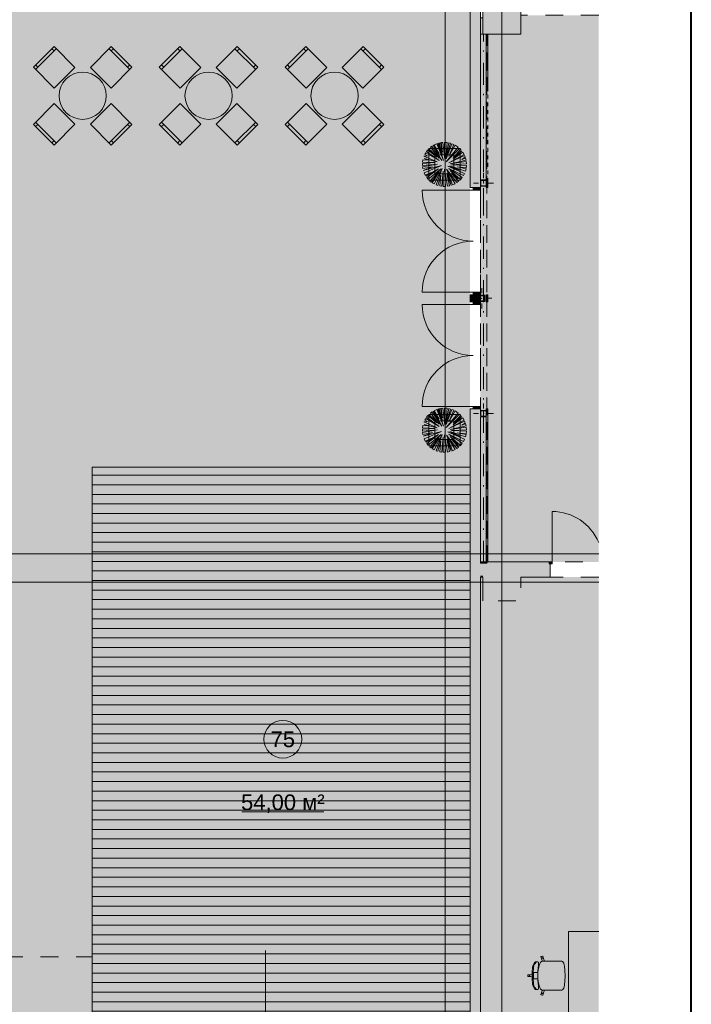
# Model space of a CAD drawing. Header units: millimetres. Extents: x 0 to 1210, y -24 to 589.
# Tile 29 of 49: x 362 to 415, y 219 to 297. Entities that reach past the tile are written whole.
import ezdxf
from ezdxf.xclip import XClip

# ---------------------------------------------------------------- set-up
doc = ezdxf.new("R2010")
doc.units = ezdxf.units.MM
doc.header["$MEASUREMENT"] = 0
doc.header["$XCLIPFRAME"] = 0
for name, pattern in [('Невидимая', [3.912222, 2.822222, -1.09]), ('Штриховая', [5.644444, 2.822222, -2.822222]), ('Штрихпунктирная', [6.702778, 3.527778, -1.763889, 0, -1.411111])]:
    doc.linetypes.add(name, pattern=pattern)
for name, color, linetype in [('Интерьер - Мебель', 7, 'Continuous'), ('Конструктив - ГКЛ', 7, 'Continuous'), ('Конструктив - Колонны', 7, 'Continuous'), ('Конструктив - Стена сущ для Кладочного плана', 7, 'Continuous'), ('Конструктив - Стены Блок 200 нов', 7, 'Continuous'), ('Конструктив - Стены наружние фасад', 7, 'Continuous'), ('УЛИЦА_Стойки стропильные', 7, 'Continuous'), ('Элемент Модели - Зона', 7, 'Continuous'), ('Элемент модели - Зоны уличных помещений', 7, 'Continuous'), ('Элемент Модели - Оси', 7, 'Continuous'), ('Элемент модели - Оси Улица Бани', 7, 'Continuous')]:
    doc.layers.add(name, color=color, linetype=linetype)
doc.styles.add('СГЕНЕРИР_СТИЛЬ_3', font='txt')

# ---------------------------------------------------------------- blocks, each defined once
blk = doc.blocks.new('Чертеж_2_2', base_point=(217.704, 72.604))
at = {"layer": 'Интерьер - Мебель', "linetype": 'Continuous', "lineweight": 0, "true_color": 0xffffff}
for points in [[(364.415, 291.818), (366.059, 293.462), (364.398, 295.124), (362.754, 293.48)], [(367.279, 293.462), (368.923, 291.818), (370.585, 293.48), (368.941, 295.124)], [(374.415, 291.818), (376.059, 293.462), (374.398, 295.124), (372.754, 293.48)], [(377.279, 293.462), (378.923, 291.818), (380.585, 293.48), (378.941, 295.124)], [(384.415, 291.818), (386.059, 293.462), (384.398, 295.124), (382.754, 293.48)], [(387.279, 293.462), (388.923, 291.818), (390.585, 293.48), (388.941, 295.124)], [(365.343, 292.534, 1), (367.995, 289.883, 1)], [(375.343, 292.534, 1), (377.995, 289.883, 1)], [(385.343, 292.534, 1), (387.995, 289.883, 1)], [(366.059, 288.955), (364.415, 290.599), (362.754, 288.937), (364.398, 287.293)], [(368.923, 290.599), (367.279, 288.955), (368.941, 287.293), (370.585, 288.937)], [(376.059, 288.955), (374.415, 290.599), (372.754, 288.937), (374.398, 287.293)], [(378.923, 290.599), (377.279, 288.955), (378.941, 287.293), (380.585, 288.937)], [(386.059, 288.955), (384.415, 290.599), (382.754, 288.937), (384.398, 287.293)], [(388.923, 290.599), (387.279, 288.955), (388.941, 287.293), (390.585, 288.937)]]:
    blk.add_hatch(color=7, dxfattribs=at).paths.add_polyline_path(points)
at = {"layer": 'Конструктив - ГКЛ', "linetype": 'Continuous', "lineweight": 0, "true_color": 0x000000}
for points in [[(398.839, 296.079), (398.714, 296.079), (398.714, 284.529), (398.754, 284.529), (398.754, 284.029), (398.714, 284.029), (398.714, 283.917), (398.839, 283.917)], [(398.839, 274.842), (398.839, 275.417), (398.714, 275.417), (398.714, 274.842)], [(398.839, 266.342), (398.714, 266.342), (398.714, 266.229), (398.754, 266.229), (398.754, 265.729), (398.714, 265.729), (398.714, 254.204), (398.839, 254.204)], [(398.714, 254.104), (398.839, 254.104), (398.839, 254.204), (398.714, 254.204)]]:
    blk.add_hatch(color=18, dxfattribs=at).paths.add_polyline_path(points)
at = {"layer": 'Конструктив - Колонны', "linetype": 'Continuous', "lineweight": 0, "true_color": 0x000000}
for points in [[(398.454, 299.104), (398.454, 296.104), (401.454, 296.104), (401.454, 299.104)], [(398.454, 254.104), (398.454, 253.104), (401.454, 253.104), (401.454, 254.104), (398.839, 254.104), (398.714, 254.104)], [(398.454, 253.104), (398.454, 253.004), (401.454, 253.004), (401.454, 253.104)], [(401.454, 253.004), (398.454, 253.004), (398.454, 251.104), (401.454, 251.104)]]:
    blk.add_hatch(color=18, dxfattribs=at).paths.add_polyline_path(points)
at = {"layer": 'Конструктив - Стены Блок 200 нов', "linetype": 'Continuous', "lineweight": 0, "true_color": 0x000000}
for points in [[(397.654, 253.104), (397.654, 254.104), (397.504, 254.104), (397.504, 253.104)], [(398.254, 253.104), (398.254, 254.104), (397.654, 254.104), (397.654, 253.104)], [(398.714, 254.204), (398.254, 254.204), (398.254, 254.104), (398.714, 254.104)], [(398.254, 254.104), (398.254, 253.104), (398.454, 253.104), (398.454, 254.104)], [(403.703, 254.204), (398.839, 254.204), (398.839, 254.104), (403.703, 254.104)], [(401.454, 253.104), (403.703, 253.104), (403.703, 254.054), (403.703, 254.104), (401.454, 254.104)], [(403.803, 253.004), (403.803, 254.054), (403.703, 254.054), (403.703, 253.104), (403.703, 253.004)], [(398.254, 253.104), (398.254, 253.004), (398.454, 253.004), (398.454, 253.104)], [(401.454, 253.004), (403.703, 253.004), (403.703, 253.104), (401.454, 253.104)]]:
    blk.add_hatch(color=18, dxfattribs=at).paths.add_polyline_path(points)
at = {"layer": 'Конструктив - Стены Блок 200 нов', "linetype": 'Continuous', "lineweight": 0, "true_color": 0x7f7f7f}
blk.add_hatch(color=8, dxfattribs=at).paths.add_polyline_path([(403.703, 254.204), (403.703, 254.054), (403.953, 254.054), (403.953, 254.204)])
at = {"layer": 'Конструктив - Стены наружние фасад', "linetype": 'Continuous', "lineweight": 0, "true_color": 0x000000}
for points in [[(397.429, 343.104), (397.429, 283.917), (397.504, 283.917), (397.504, 343.104)], [(397.654, 341.104), (397.504, 341.104), (397.504, 283.917), (397.654, 283.917)], [(397.654, 341.104), (397.654, 283.917), (398.254, 283.917), (398.254, 341.104)], [(397.429, 274.842), (397.504, 274.842), (397.504, 275.417), (397.429, 275.417)], [(397.504, 275.417), (397.504, 274.842), (397.654, 274.842), (397.654, 275.417)], [(397.654, 274.842), (398.254, 274.842), (398.254, 274.879), (398.104, 274.879), (398.104, 275.379), (398.254, 275.379), (398.254, 275.417), (397.654, 275.417)], [(398.254, 275.339), (398.144, 275.339), (398.144, 274.919), (398.254, 274.919)], [(397.429, 201.854), (397.504, 201.854), (397.504, 266.342), (397.429, 266.342)], [(397.654, 266.342), (397.504, 266.342), (397.504, 254.104), (397.654, 254.104)], [(397.654, 254.104), (398.254, 254.104), (398.254, 266.342), (397.654, 266.342)], [(397.504, 253.104), (397.504, 201.854), (397.654, 201.854), (397.654, 253.104)], [(397.654, 253.104), (397.654, 201.854), (398.254, 201.854), (398.254, 253.104)]]:
    blk.add_hatch(color=18, dxfattribs=at).paths.add_polyline_path(points)
at = {"layer": 'Конструктив - Стены наружние фасад', "linetype": 'Continuous', "lineweight": 0, "true_color": 0x7f7f7f}
for points in [[(398.254, 283.917), (397.679, 283.917), (397.679, 283.717), (398.254, 283.717)], [(397.679, 275.417), (398.254, 275.417), (398.254, 275.617), (397.679, 275.617)], [(398.254, 274.842), (397.679, 274.842), (397.679, 274.642), (398.254, 274.642)], [(397.679, 266.342), (398.254, 266.342), (398.254, 266.542), (397.679, 266.542)]]:
    blk.add_hatch(color=8, dxfattribs=at).paths.add_polyline_path(points)
at = {"layer": 'УЛИЦА_Стойки стропильные', "linetype": 'Continuous', "lineweight": 0, "true_color": 0x424b4b}
for points in [[(398.279, 284.329), (398.254, 284.329), (398.254, 284.029), (398.714, 284.029), (398.714, 284.069), (398.294, 284.069), (398.294, 284.489), (398.714, 284.489), (398.714, 284.529), (398.279, 284.529)], [(398.254, 284.329), (398.279, 284.329), (398.279, 284.529), (398.254, 284.529)], [(398.714, 284.489), (398.714, 284.069), (398.714, 284.029), (398.754, 284.029), (398.754, 284.529), (398.714, 284.529)], [(398.104, 275.379), (398.104, 274.879), (398.254, 274.879), (398.254, 274.919), (398.144, 274.919), (398.144, 275.339), (398.254, 275.339), (398.254, 275.379)], [(398.564, 274.919), (398.254, 274.919), (398.254, 274.879), (398.604, 274.879), (398.604, 275.379), (398.254, 275.379), (398.254, 275.339), (398.564, 275.339)], [(398.254, 266.168), (398.279, 266.168), (398.279, 265.729), (398.714, 265.729), (398.714, 265.769), (398.294, 265.769), (398.294, 266.189), (398.714, 266.189), (398.714, 266.229), (398.254, 266.229)], [(398.254, 265.729), (398.279, 265.729), (398.279, 266.168), (398.254, 266.168)], [(398.714, 266.189), (398.714, 265.769), (398.714, 265.729), (398.754, 265.729), (398.754, 266.229), (398.714, 266.229)]]:
    blk.add_hatch(color=139, dxfattribs=at).paths.add_polyline_path(points)
at = {"layer": 'Элемент Модели - Зона', "linetype": 'Continuous', "lineweight": 0, "true_color": 0xf4f2aa}
blk.add_hatch(color=51, dxfattribs=at).paths.add_polyline_path([(398.254, 254.204), (407.644, 254.204), (407.644, 297.604), (401.454, 297.604), (401.454, 296.104), (398.454, 296.104), (398.454, 297.391), (398.254, 297.391)])
at = {"layer": 'Элемент Модели - Зона', "linetype": 'Continuous', "lineweight": 15, "true_color": 0xb1b1b1}
h = blk.add_hatch(dxfattribs=at)
h.set_pattern_fill('Настил_01_0002', color=253, style=0, pattern_type=2)
h.set_pattern_definition([(0, (217.7037, 72.6044), (0, 0.76), [])])
h.paths.add_polyline_path([(397.429, 216.729), (397.429, 261.729), (367.43, 261.729), (367.43, 216.729)])
at = {"layer": 'Элемент Модели - Зона', "linetype": 'Continuous', "lineweight": 0, "true_color": 0xf4d5ec}
blk.add_hatch(color=254, dxfattribs=at).paths.add_polyline_path([(398.254, 210.917), (407.644, 210.917), (407.644, 253.004), (401.454, 253.004), (401.454, 251.104), (398.454, 251.104), (398.454, 253.004), (398.254, 253.004)])
at = {"layer": 'Элемент модели - Зоны уличных помещений', "linetype": 'Continuous', "lineweight": 0, "true_color": 0x9bcf78}
for points in [[(309.357, 461.046), (160.561, 573.731), (164.979, 222.852), (195.051, 222.852, -0.405968), (170.619, 247.237), (170.619, 432.852), (249.619, 432.852), (249.619, 374.737), (259.615, 374.737), (259.615, 327.601), (259.619, 247.352, -0.414214), (235.119, 222.852), (367.43, 222.847), (367.43, 261.726), (397.432, 261.726), (397.432, 285.299), (308.732, 285.299), (308.732, 461.046)], [(308.732, 461.046), (308.732, 285.296), (397.429, 285.296), (397.429, 301.59), (354.767, 302.299), (354.597, 321.648), (336.669, 321.648), (336.669, 423.648), (353.669, 423.648), (353.669, 427.267)], [(165.259, 200.352), (168.467, 200.352), (219.03, 200.237), (358.431, 200.352), (358.431, 188.352), (382.431, 188.352), (382.431, 156.354), (397.429, 156.354), (397.429, 216.729), (367.43, 216.729), (367.43, 222.852), (164.979, 222.852)]]:
    blk.add_hatch(color=73, dxfattribs=at).paths.add_polyline_path(points)
at = {"layer": 'Элемент модели - Зоны уличных помещений', "linetype": 'Continuous', "lineweight": 0, "true_color": 0x656500}
blk.add_hatch(color=46, dxfattribs=at).paths.add_polyline_path([(397.429, 216.729), (397.429, 261.729), (367.43, 261.729), (367.43, 216.729)])
at = {"layer": 'Интерьер - Мебель', "color": 7, "linetype": 'Continuous', "lineweight": 15, "ltscale": 0.5}
for p, q in [((362.93, 293.303), (364.574, 294.947)), ((364.398, 294.77), (364.221, 294.947)), ((368.764, 294.947), (370.408, 293.303)), ((368.941, 294.77), (369.118, 294.947)), ((372.93, 293.303), (374.574, 294.947)), ((374.398, 294.77), (374.221, 294.947)), ((378.764, 294.947), (380.408, 293.303)), ((378.941, 294.77), (379.118, 294.947)), ((382.93, 293.303), (384.574, 294.947)), ((384.398, 294.77), (384.221, 294.947)), ((388.764, 294.947), (390.408, 293.303)), ((388.941, 294.77), (389.118, 294.947)), ((363.107, 293.48), (362.93, 293.657)), ((370.231, 293.48), (370.408, 293.657)), ((373.107, 293.48), (372.93, 293.657)), ((380.231, 293.48), (380.408, 293.657)), ((383.107, 293.48), (382.93, 293.657)), ((390.231, 293.48), (390.408, 293.657)), ((364.574, 287.47), (362.93, 289.114)), ((363.107, 288.937), (362.93, 288.76)), ((370.408, 289.114), (368.764, 287.47)), ((370.231, 288.937), (370.408, 288.76)), ((374.574, 287.47), (372.93, 289.114)), ((373.107, 288.937), (372.93, 288.76)), ((380.408, 289.114), (378.764, 287.47)), ((380.231, 288.937), (380.408, 288.76)), ((384.574, 287.47), (382.93, 289.114)), ((383.107, 288.937), (382.93, 288.76)), ((390.408, 289.114), (388.764, 287.47)), ((390.231, 288.937), (390.408, 288.76)), ((364.398, 287.646), (364.221, 287.47)), ((368.941, 287.646), (369.118, 287.47)), ((374.398, 287.646), (374.221, 287.47)), ((378.941, 287.646), (379.118, 287.47)), ((384.398, 287.646), (384.221, 287.47)), ((388.941, 287.646), (389.118, 287.47)), ((394.088, 286.926), (393.982, 286.795)), ((394.795, 286.332), (394.088, 286.926)), ((394.145, 287.011), (394.145, 284.511)), ((396.645, 287.011), (394.145, 287.011)), ((394.983, 286.242), (394.167, 287.009)), ((394.167, 287.009), (394.795, 286.332)), ((394.406, 287.205), (394.297, 287.124)), ((394.297, 287.124), (394.983, 286.242)), ((395.195, 286.071), (394.406, 287.205)), ((394.983, 286.634), (394.515, 287.275)), ((394.515, 287.275), (395.195, 286.071)), ((394.784, 287.401), (394.576, 287.308)), ((394.576, 287.308), (394.983, 286.634)), ((395.317, 286.079), (394.784, 287.401)), ((394.926, 287.448), (394.862, 287.428)), ((394.862, 287.428), (395.317, 286.079)), ((395.244, 286.495), (394.926, 287.448)), ((395.073, 287.481), (394.966, 287.458)), ((394.966, 287.458), (395.244, 286.495)), ((395.252, 286.74), (395.073, 287.481)), ((395.278, 287.507), (395.14, 287.493)), ((395.14, 287.493), (395.252, 286.74)), ((395.423, 286.169), (395.278, 287.507)), ((395.61, 287.498), (395.395, 287.511)), ((395.395, 287.511), (395.423, 286.169)), ((395.497, 286.226), (395.61, 287.498)), ((395.739, 287.477), (395.497, 286.226)), ((395.538, 286.201), (395.89, 287.44)), ((395.995, 287.405), (395.538, 286.201)), ((395.538, 285.965), (396.497, 287.121)), ((396.606, 287.025), (395.538, 285.965)), ((395.89, 287.44), (395.739, 287.477)), ((395.758, 286.414), (396.138, 287.345)), ((396.255, 287.285), (395.758, 286.414)), ((396.138, 287.345), (395.995, 287.405)), ((396.092, 286.307), (396.694, 286.934)), ((396.497, 287.121), (396.255, 287.285)), ((396.694, 286.934), (396.606, 287.025)), ((396.645, 284.511), (396.645, 287.011)), ((393.681, 286.121), (393.653, 285.94)), ((394.053, 286.095), (393.681, 286.121)), ((394.061, 286.438), (393.773, 286.423)), ((393.773, 286.423), (394.828, 285.957)), ((394.828, 285.957), (393.8, 286.218)), ((393.8, 286.218), (394.053, 286.095)), ((393.908, 286.686), (393.833, 286.552)), ((393.833, 286.552), (394.061, 286.438)), ((394.975, 286.063), (393.908, 286.686)), ((393.982, 286.795), (394.975, 286.063)), ((394.645, 286.511), (394.645, 285.011)), ((396.145, 286.511), (394.645, 286.511)), ((395.75, 285.883), (396.956, 286.552)), ((396.997, 286.467), (395.75, 285.883)), ((395.856, 285.81), (397.112, 286.102)), ((396.769, 286.845), (396.092, 286.307)), ((396.1, 286.185), (396.769, 286.845)), ((396.853, 286.73), (396.1, 286.185)), ((396.145, 285.011), (396.145, 286.511)), ((396.769, 286.161), (397.053, 286.323)), ((397.075, 286.252), (396.769, 286.161)), ((396.956, 286.552), (396.853, 286.73)), ((397.053, 286.323), (396.997, 286.467)), ((397.112, 286.102), (397.075, 286.252)), ((394.6, 285.9), (393.645, 285.844)), ((393.645, 285.844), (393.645, 285.678)), ((393.645, 285.678), (394.844, 285.777)), ((393.653, 285.94), (394.6, 285.9)), ((394.844, 285.777), (393.654, 285.564)), ((393.654, 285.564), (393.676, 285.425)), ((393.676, 285.425), (394.445, 285.573)), ((393.71, 285.283), (395.162, 285.663)), ((394.445, 285.573), (393.71, 285.283)), ((395.162, 285.663), (393.779, 285.084)), ((393.919, 284.818), (394.926, 285.41)), ((394.926, 285.41), (393.991, 284.712)), ((394.099, 284.582), (395.138, 285.418)), ((395.138, 285.418), (394.246, 284.438)), ((394.585, 284.207), (395.219, 285.426)), ((395.219, 285.426), (394.748, 284.133)), ((395.48, 284.011), (395.391, 285.386)), ((395.391, 285.386), (395.635, 284.026)), ((396.246, 284.23), (395.57, 285.378)), ((395.57, 285.378), (396.381, 284.313)), ((396.989, 285.036), (395.668, 285.622)), ((395.668, 285.622), (396.663, 285.263)), ((396.802, 284.719), (395.758, 285.435)), ((395.758, 285.435), (396.903, 284.87)), ((396.663, 285.263), (395.823, 285.655)), ((395.823, 285.655), (397.065, 285.233)), ((397.13, 285.994), (395.856, 285.81)), ((395.945, 285.728), (397.145, 285.793)), ((397.143, 285.672), (395.945, 285.728)), ((397.11, 285.41), (396.419, 285.557)), ((396.419, 285.557), (397.123, 285.482)), ((397.065, 285.233), (397.11, 285.41)), ((397.123, 285.482), (397.143, 285.672)), ((397.145, 285.793), (397.13, 285.994)), ((393.779, 285.084), (393.868, 284.902)), ((393.868, 284.902), (394.33, 285.108)), ((394.33, 285.108), (393.919, 284.818)), ((393.991, 284.712), (394.099, 284.582)), ((394.341, 284.361), (394.975, 285.133)), ((394.975, 285.133), (394.421, 284.305)), ((394.645, 285.011), (396.145, 285.011)), ((394.874, 284.088), (395.122, 284.904)), ((395.122, 284.904), (395.026, 284.048)), ((395.196, 284.02), (395.293, 285.231)), ((395.293, 285.231), (395.301, 284.012)), ((395.808, 284.059), (395.587, 285.035)), ((395.587, 285.035), (395.923, 284.091)), ((395.923, 284.091), (395.635, 285.157)), ((395.635, 285.157), (396.044, 284.134)), ((396.476, 284.611), (395.864, 285.271)), ((395.864, 285.271), (396.668, 284.558)), ((396.524, 284.422), (395.962, 285.051)), ((395.962, 285.051), (396.476, 284.611)), ((396.668, 284.558), (396.802, 284.719)), ((396.903, 284.87), (396.989, 285.036)), ((394.145, 284.511), (396.645, 284.511)), ((394.246, 284.438), (394.341, 284.361)), ((394.421, 284.305), (394.585, 284.207)), ((394.748, 284.133), (394.874, 284.088)), ((395.026, 284.048), (395.196, 284.02)), ((395.301, 284.012), (395.48, 284.011)), ((395.635, 284.026), (395.808, 284.059)), ((396.044, 284.134), (396.246, 284.23)), ((396.381, 284.313), (396.524, 284.422)), ((394.088, 265.825), (393.982, 265.694)), ((394.795, 265.231), (394.088, 265.825)), ((394.145, 265.91), (394.145, 263.41)), ((396.645, 265.91), (394.145, 265.91)), ((394.983, 265.141), (394.167, 265.908)), ((394.167, 265.908), (394.795, 265.231)), ((394.406, 266.104), (394.297, 266.023)), ((394.297, 266.023), (394.983, 265.141)), ((395.195, 264.97), (394.406, 266.104)), ((394.983, 265.533), (394.515, 266.174)), ((394.515, 266.174), (395.195, 264.97)), ((394.784, 266.3), (394.576, 266.207)), ((394.576, 266.207), (394.983, 265.533)), ((395.317, 264.978), (394.784, 266.3)), ((394.926, 266.347), (394.862, 266.327)), ((394.862, 266.327), (395.317, 264.978)), ((395.244, 265.394), (394.926, 266.347)), ((395.073, 266.38), (394.966, 266.357)), ((394.966, 266.357), (395.244, 265.394)), ((395.252, 265.639), (395.073, 266.38)), ((395.278, 266.406), (395.14, 266.392)), ((395.14, 266.392), (395.252, 265.639)), ((395.423, 265.068), (395.278, 266.406)), ((395.61, 266.397), (395.395, 266.41)), ((395.395, 266.41), (395.423, 265.068)), ((395.497, 265.125), (395.61, 266.397)), ((395.739, 266.376), (395.497, 265.125)), ((395.538, 265.1), (395.89, 266.339)), ((395.995, 266.304), (395.538, 265.1)), ((395.538, 264.864), (396.497, 266.02)), ((396.606, 265.924), (395.538, 264.864)), ((395.89, 266.339), (395.739, 266.376)), ((395.758, 265.312), (396.138, 266.244)), ((396.255, 266.184), (395.758, 265.312)), ((396.138, 266.244), (395.995, 266.304)), ((396.092, 265.206), (396.694, 265.833)), ((396.497, 266.02), (396.255, 266.184)), ((396.694, 265.833), (396.606, 265.924)), ((396.645, 263.41), (396.645, 265.91)), ((393.681, 265.02), (393.653, 264.839)), ((394.053, 264.994), (393.681, 265.02)), ((394.061, 265.337), (393.773, 265.321)), ((393.773, 265.321), (394.828, 264.856)), ((394.828, 264.856), (393.8, 265.117)), ((393.8, 265.117), (394.053, 264.994)), ((393.908, 265.585), (393.833, 265.451)), ((393.833, 265.451), (394.061, 265.337)), ((394.975, 264.962), (393.908, 265.585)), ((393.982, 265.694), (394.975, 264.962)), ((394.645, 265.41), (394.645, 263.91)), ((396.145, 265.41), (394.645, 265.41)), ((395.75, 264.782), (396.956, 265.451)), ((396.997, 265.366), (395.75, 264.782)), ((395.856, 264.709), (397.112, 265.001)), ((396.769, 265.744), (396.092, 265.206)), ((396.1, 265.084), (396.769, 265.744)), ((396.853, 265.629), (396.1, 265.084)), ((396.145, 263.91), (396.145, 265.41)), ((396.769, 265.06), (397.053, 265.222)), ((397.075, 265.151), (396.769, 265.06)), ((396.956, 265.451), (396.853, 265.629)), ((397.053, 265.222), (396.997, 265.366)), ((397.112, 265.001), (397.075, 265.151)), ((394.6, 264.799), (393.645, 264.743)), ((393.645, 264.743), (393.645, 264.577)), ((393.645, 264.577), (394.844, 264.676)), ((393.653, 264.839), (394.6, 264.799)), ((394.844, 264.676), (393.654, 264.463)), ((393.654, 264.463), (393.676, 264.323)), ((393.676, 264.323), (394.445, 264.472)), ((393.71, 264.182), (395.162, 264.562)), ((394.445, 264.472), (393.71, 264.182)), ((395.162, 264.562), (393.779, 263.983)), ((393.919, 263.716), (394.926, 264.309)), ((394.926, 264.309), (393.991, 263.611)), ((394.099, 263.481), (395.138, 264.317)), ((395.138, 264.317), (394.246, 263.337)), ((394.585, 263.106), (395.219, 264.325)), ((395.219, 264.325), (394.748, 263.032)), ((395.48, 262.91), (395.391, 264.285)), ((395.391, 264.285), (395.635, 262.925)), ((396.246, 263.129), (395.57, 264.276)), ((395.57, 264.276), (396.381, 263.212)), ((396.989, 263.935), (395.668, 264.521)), ((395.668, 264.521), (396.663, 264.162)), ((396.802, 263.618), (395.758, 264.334)), ((395.758, 264.334), (396.903, 263.769)), ((396.663, 264.162), (395.823, 264.554)), ((395.823, 264.554), (397.065, 264.132)), ((397.13, 264.893), (395.856, 264.709)), ((395.945, 264.627), (397.145, 264.692)), ((397.143, 264.571), (395.945, 264.627)), ((397.11, 264.309), (396.419, 264.456)), ((396.419, 264.456), (397.123, 264.381)), ((397.065, 264.132), (397.11, 264.309)), ((397.123, 264.381), (397.143, 264.571)), ((397.145, 264.692), (397.13, 264.893)), ((393.779, 263.983), (393.868, 263.8)), ((393.868, 263.8), (394.33, 264.007)), ((394.33, 264.007), (393.919, 263.716)), ((393.991, 263.611), (394.099, 263.481)), ((394.341, 263.26), (394.975, 264.032)), ((394.975, 264.032), (394.421, 263.204)), ((394.645, 263.91), (396.145, 263.91)), ((394.874, 262.987), (395.122, 263.803)), ((395.122, 263.803), (395.026, 262.947)), ((395.196, 262.919), (395.293, 264.13)), ((395.293, 264.13), (395.301, 262.91)), ((395.808, 262.957), (395.587, 263.934)), ((395.587, 263.934), (395.923, 262.99)), ((395.923, 262.99), (395.635, 264.056)), ((395.635, 264.056), (396.044, 263.033)), ((396.476, 263.51), (395.864, 264.17)), ((395.864, 264.17), (396.668, 263.457)), ((396.524, 263.321), (395.962, 263.95)), ((395.962, 263.95), (396.476, 263.51)), ((396.668, 263.457), (396.802, 263.618)), ((396.903, 263.769), (396.989, 263.935)), ((394.145, 263.41), (396.645, 263.41)), ((394.246, 263.337), (394.341, 263.26)), ((394.421, 263.204), (394.585, 263.106)), ((394.748, 263.032), (394.874, 262.987)), ((395.026, 262.947), (395.196, 262.919)), ((395.301, 262.91), (395.48, 262.91)), ((395.635, 262.925), (395.808, 262.957)), ((396.044, 263.033), (396.246, 263.129)), ((396.381, 263.212), (396.524, 263.321)), ((403.073, 222.867), (403.063, 222.848)), ((403.063, 222.848), (403.121, 222.671)), ((403.187, 222.904), (403.073, 222.867)), ((403.206, 222.895), (403.187, 222.904)), ((403.263, 222.718), (403.206, 222.895)), ((402.397, 222.008), (402.362, 221.642)), ((402.421, 222.137), (402.397, 222.008)), ((402.457, 222.237), (402.421, 222.137)), ((402.558, 222.392), (402.457, 222.237)), ((402.475, 221.997), (402.5, 222.127)), ((402.5, 222.127), (402.531, 222.228)), ((402.531, 222.228), (402.57, 222.294)), ((402.624, 222.445), (402.558, 222.392)), ((402.57, 222.294), (402.62, 222.353)), ((402.62, 222.353), (402.651, 222.398)), ((402.804, 222.461), (402.624, 222.445)), ((402.651, 222.398), (402.676, 222.429)), ((402.676, 222.429), (402.69, 222.448)), ((402.862, 222.428), (402.804, 222.461)), ((402.911, 222.165), (402.831, 221.793)), ((402.835, 221.971), (402.864, 222.197)), ((402.877, 222.342), (402.862, 222.428)), ((402.864, 222.197), (402.877, 222.342)), ((403.03, 222.413), (402.911, 222.165)), ((403.169, 222.5), (403.03, 222.413)), ((403.125, 222.729), (403.117, 222.7)), ((403.117, 222.7), (403.121, 222.671)), ((403.121, 222.671), (403.169, 222.5)), ((403.143, 222.752), (403.125, 222.729)), ((403.169, 222.766), (403.143, 222.752)), ((403.197, 222.77), (403.169, 222.766)), ((403.17, 222.501), (403.169, 222.5)), ((403.169, 222.5), (403.341, 222.501)), ((403.226, 222.762), (403.197, 222.77)), ((403.249, 222.743), (403.226, 222.762)), ((403.263, 222.718), (403.249, 222.743)), ((403.341, 222.501), (403.263, 222.718)), ((404.387, 222.501), (403.341, 222.501)), ((404.567, 222.501), (404.387, 222.501)), ((404.722, 222.501), (404.567, 222.501)), ((404.765, 222.478), (404.722, 222.501)), ((404.871, 222.344), (404.765, 222.478)), ((404.875, 222.333), (404.871, 222.344)), ((404.929, 222.104), (404.875, 222.333)), ((404.965, 221.76), (404.929, 222.104)), ((402.042, 221.43), (402.028, 221.415)), ((402.028, 221.415), (402.028, 221.354)), ((402.028, 221.294), (402.028, 221.354)), ((402.042, 221.279), (402.028, 221.294)), ((402.227, 221.43), (402.042, 221.43)), ((402.227, 221.279), (402.042, 221.279)), ((402.158, 221.383), (402.152, 221.354)), ((402.158, 221.325), (402.152, 221.354)), ((402.174, 221.408), (402.158, 221.383)), ((402.174, 221.301), (402.158, 221.325)), ((402.198, 221.424), (402.174, 221.408)), ((402.198, 221.285), (402.174, 221.301)), ((402.227, 221.43), (402.198, 221.424)), ((402.227, 221.279), (402.198, 221.285)), ((402.476, 221.439), (402.227, 221.43)), ((402.476, 221.27), (402.227, 221.279)), ((402.362, 221.642), (402.351, 221.354)), ((402.362, 221.067), (402.351, 221.354)), ((402.434, 221.354), (402.437, 221.518)), ((402.434, 221.354), (402.437, 221.191)), ((402.437, 221.518), (402.444, 221.685)), ((402.444, 221.685), (402.457, 221.847)), ((402.457, 221.847), (402.475, 221.997)), ((402.626, 221.606), (402.476, 221.606)), ((402.476, 221.606), (402.476, 221.439)), ((402.476, 221.439), (402.476, 221.354)), ((402.476, 221.27), (402.476, 221.354)), ((402.476, 221.103), (402.476, 221.27)), ((402.819, 221.606), (402.626, 221.606)), ((402.8, 221.354), (402.812, 221.716)), ((402.8, 221.354), (402.812, 220.993)), ((402.819, 221.606), (402.803, 221.354)), ((402.819, 221.103), (402.803, 221.354)), ((402.812, 221.716), (402.835, 221.971)), ((402.831, 221.793), (402.819, 221.606)), ((404.965, 221.755), (404.965, 221.76)), ((404.978, 221.354), (404.965, 221.755)), ((404.978, 221.354), (404.965, 220.954)), ((402.397, 220.701), (402.362, 221.067)), ((402.421, 220.571), (402.397, 220.701)), ((402.457, 220.472), (402.421, 220.571)), ((402.437, 221.191), (402.444, 221.024)), ((402.444, 221.024), (402.457, 220.862)), ((402.457, 220.862), (402.475, 220.712)), ((402.558, 220.317), (402.457, 220.472)), ((402.475, 220.712), (402.5, 220.582)), ((402.626, 221.103), (402.476, 221.103)), ((402.5, 220.582), (402.531, 220.48)), ((402.531, 220.48), (402.57, 220.414)), ((402.819, 221.103), (402.626, 221.103)), ((402.812, 220.993), (402.835, 220.738)), ((402.831, 220.916), (402.819, 221.103)), ((402.911, 220.544), (402.831, 220.916)), ((402.835, 220.738), (402.864, 220.512)), ((402.864, 220.512), (402.877, 220.367)), ((403.03, 220.295), (402.911, 220.544)), ((404.929, 220.605), (404.875, 220.375)), ((404.965, 220.949), (404.929, 220.605)), ((404.965, 220.954), (404.965, 220.949)), ((402.624, 220.264), (402.558, 220.317)), ((402.57, 220.414), (402.62, 220.356)), ((402.62, 220.356), (402.651, 220.311)), ((402.804, 220.247), (402.624, 220.264)), ((402.651, 220.311), (402.676, 220.279)), ((402.676, 220.279), (402.69, 220.261)), ((402.862, 220.281), (402.804, 220.247)), ((402.877, 220.367), (402.862, 220.281)), ((403.169, 220.209), (403.03, 220.295)), ((403.063, 219.861), (403.121, 220.038)), ((403.073, 219.842), (403.063, 219.861)), ((403.187, 219.804), (403.073, 219.842)), ((403.117, 220.009), (403.121, 220.038)), ((403.125, 219.98), (403.117, 220.009)), ((403.121, 220.038), (403.169, 220.209)), ((403.143, 219.957), (403.125, 219.98)), ((403.169, 219.943), (403.143, 219.957)), ((403.17, 220.208), (403.169, 220.209)), ((403.169, 220.209), (403.341, 220.208)), ((403.197, 219.939), (403.169, 219.943)), ((403.206, 219.814), (403.187, 219.804)), ((403.226, 219.947), (403.197, 219.939)), ((403.263, 219.991), (403.206, 219.814)), ((403.249, 219.965), (403.226, 219.947)), ((403.263, 219.991), (403.249, 219.965)), ((403.341, 220.208), (403.263, 219.991)), ((404.387, 220.208), (403.341, 220.208)), ((404.567, 220.208), (404.387, 220.208)), ((404.722, 220.208), (404.567, 220.208)), ((404.765, 220.231), (404.722, 220.208)), ((404.871, 220.365), (404.765, 220.231)), ((404.875, 220.375), (404.871, 220.365))]:
    blk.add_line(p, q, dxfattribs=at)
at = {"layer": 'Интерьер - Мебель', "color": 7, "linetype": 'Continuous', "lineweight": 15, "ltscale": 0.5, "flags": 128}
for points in [[(364.415, 291.818), (366.059, 293.462), (364.398, 295.124), (362.754, 293.48)], [(367.279, 293.462), (368.923, 291.818), (370.585, 293.48), (368.941, 295.124)], [(374.415, 291.818), (376.059, 293.462), (374.398, 295.124), (372.754, 293.48)], [(377.279, 293.462), (378.923, 291.818), (380.585, 293.48), (378.941, 295.124)], [(384.415, 291.818), (386.059, 293.462), (384.398, 295.124), (382.754, 293.48)], [(387.279, 293.462), (388.923, 291.818), (390.585, 293.48), (388.941, 295.124)], [(366.059, 288.955), (364.415, 290.599), (362.754, 288.937), (364.398, 287.293)], [(368.923, 290.599), (367.279, 288.955), (368.941, 287.293), (370.585, 288.937)], [(376.059, 288.955), (374.415, 290.599), (372.754, 288.937), (374.398, 287.293)], [(378.923, 290.599), (377.279, 288.955), (378.941, 287.293), (380.585, 288.937)], [(386.059, 288.955), (384.415, 290.599), (382.754, 288.937), (384.398, 287.293)], [(388.923, 290.599), (387.279, 288.955), (388.941, 287.293), (390.585, 288.937)]]:
    blk.add_lwpolyline(points, close=True, dxfattribs=at)
for points in [[(365.343, 292.534, 1), (367.995, 289.883, 1)], [(375.343, 292.534, 1), (377.995, 289.883, 1)], [(385.343, 292.534, 1), (387.995, 289.883, 1)]]:
    blk.add_lwpolyline(points, format="xyb", close=True, dxfattribs=at)
blk.add_lwpolyline([(407.644, 224.854), (405.253, 224.854), (405.253, 217.854), (407.644, 217.854)], dxfattribs=at)
at = {"layer": 'Конструктив - ГКЛ', "color": 7, "linetype": 'Continuous', "lineweight": 15, "ltscale": 0.5, "flags": 128}
for points in [[(398.714, 296.079), (398.714, 284.529)], [(398.839, 291.579), (398.839, 296.079)], [(398.839, 290.979), (398.839, 291.279)], [(398.839, 290.379), (398.839, 290.679)], [(398.839, 289.779), (398.839, 290.079)], [(398.839, 289.179), (398.839, 289.479)], [(398.839, 288.579), (398.839, 288.879)], [(398.839, 287.979), (398.839, 288.279)], [(398.839, 287.379), (398.839, 287.679)], [(398.839, 286.779), (398.839, 287.079)], [(398.839, 286.179), (398.839, 286.479)], [(398.839, 285.579), (398.839, 285.879)], [(398.839, 284.979), (398.839, 285.279)], [(398.839, 283.917), (398.839, 284.679)], [(398.714, 284.029), (398.714, 283.917)], [(398.714, 283.917), (398.839, 283.917)], [(398.839, 275.417), (398.714, 275.417)], [(398.714, 275.417), (398.714, 274.842)], [(398.839, 274.842), (398.839, 275.417)], [(398.714, 274.842), (398.839, 274.842)], [(398.714, 266.342), (398.839, 266.342)], [(398.714, 266.342), (398.714, 266.229)], [(398.839, 254.229), (398.839, 266.342)], [(398.714, 265.729), (398.714, 254.229)]]:
    blk.add_lwpolyline(points, dxfattribs=at)
at = {"layer": 'Конструктив - Колонны', "color": 7, "linetype": 'Continuous', "lineweight": 15, "ltscale": 0.5}
for p, q in [((399.954, 297.204), (399.954, 295.704)), ((399.954, 253.004), (399.954, 254.504)), ((399.554, 252.604), (398.054, 252.604)), ((400.354, 252.604), (401.854, 252.604)), ((399.954, 252.204), (399.954, 250.704))]:
    blk.add_line(p, q, dxfattribs=at)
at = {"layer": 'Конструктив - Колонны', "color": 7, "linetype": 'Continuous', "lineweight": 15, "ltscale": 0.5, "flags": 128}
for points in [[(398.454, 299.104), (398.454, 296.104)], [(398.454, 253.004), (398.454, 251.104)]]:
    blk.add_lwpolyline(points, dxfattribs=at)
at = {"layer": 'Конструктив - Колонны', "color": 7, "linetype": 'Continuous', "lineweight": 15, "ltscale": 0.5}
blk.add_point((399.954, 252.604), dxfattribs=at)
at = {"layer": 'Конструктив - Стена сущ для Кладочного плана', "color": 7, "linetype": 'Невидимая', "lineweight": 15, "ltscale": 0.5}
for p, q in [((398.254, 254.104), (398.254, 296.104)), ((398.754, 296.104), (398.254, 296.104)), ((398.754, 254.104), (398.754, 296.104)), ((398.754, 254.104), (398.254, 254.104))]:
    blk.add_line(p, q, dxfattribs=at)
at = {"layer": 'Конструктив - Стена сущ для Кладочного плана', "color": 7, "linetype": 'Штрихпунктирная', "lineweight": 15, "ltscale": 0.5}
blk.add_line((398.504, 254.104), (398.504, 296.104), dxfattribs=at)
at = {"layer": 'Конструктив - Стены Блок 200 нов', "color": 7, "linetype": 'Continuous', "lineweight": 15, "ltscale": 0.5}
for p, q in [((403.953, 254.204), (403.953, 258.204)), ((403.703, 254.204), (403.703, 254.104)), ((403.703, 254.204), (403.953, 254.204)), ((403.703, 254.054), (403.703, 254.204)), ((403.703, 254.204), (403.703, 254.104)), ((403.703, 254.204), (403.703, 254.104)), ((403.703, 254.104), (403.703, 254.054)), ((403.703, 254.104), (403.703, 254.054)), ((403.703, 254.104), (403.703, 254.054)), ((403.953, 254.054), (403.703, 254.054)), ((403.803, 254.054), (403.803, 253.004)), ((403.803, 254.054), (403.803, 253.004)), ((403.953, 254.204), (403.953, 254.054)), ((403.703, 253.004), (403.803, 253.004)), ((403.703, 253.004), (403.803, 253.004))]:
    blk.add_line(p, q, dxfattribs=at)
at = {"layer": 'Конструктив - Стены Блок 200 нов', "color": 7, "linetype": 'Continuous', "lineweight": 15, "ltscale": 0.5, "flags": 128}
for points in [[(398.714, 254.204), (398.254, 254.204)], [(403.703, 254.204), (398.839, 254.204)], [(398.254, 253.004), (398.454, 253.004)], [(401.454, 253.004), (403.703, 253.004)]]:
    blk.add_lwpolyline(points, dxfattribs=at)
at = {"layer": 'Конструктив - Стены Блок 200 нов', "color": 7, "linetype": 'Continuous', "lineweight": 15, "ltscale": 0.5}
blk.add_arc((403.953, 254.204), 4, 22.65745, 90, dxfattribs=at)
at = {"layer": 'Конструктив - Стены наружние фасад', "color": 7, "linetype": 'Continuous', "lineweight": 15, "ltscale": 0.5}
for p, q in [((397.504, 283.917), (397.429, 283.917)), ((397.504, 283.917), (397.429, 283.917)), ((397.654, 283.917), (397.504, 283.917)), ((397.654, 283.917), (397.504, 283.917)), ((397.679, 283.917), (397.654, 283.917)), ((397.679, 283.917), (397.654, 283.917)), ((398.254, 283.917), (397.679, 283.917)), ((397.679, 283.717), (397.679, 283.917)), ((397.679, 283.917), (398.254, 283.917)), ((398.254, 283.917), (397.679, 283.917)), ((398.254, 283.917), (397.679, 283.917)), ((398.254, 283.917), (398.254, 283.717)), ((397.679, 283.717), (393.629, 283.717)), ((398.254, 283.717), (397.679, 283.717)), ((397.679, 275.617), (393.629, 275.617)), ((397.504, 275.417), (397.429, 275.417)), ((397.504, 275.417), (397.429, 275.417)), ((397.654, 275.417), (397.504, 275.417)), ((397.654, 275.417), (397.504, 275.417)), ((397.679, 275.417), (397.654, 275.417)), ((397.679, 275.417), (397.654, 275.417)), ((397.679, 275.417), (397.679, 275.617)), ((397.679, 275.617), (398.254, 275.617)), ((398.254, 275.417), (397.679, 275.417)), ((398.254, 275.417), (397.679, 275.417)), ((398.254, 275.417), (397.679, 275.417)), ((398.254, 275.417), (397.679, 275.417)), ((398.254, 275.617), (398.254, 275.417)), ((397.679, 274.642), (393.629, 274.642)), ((397.504, 274.842), (397.429, 274.842)), ((397.504, 274.842), (397.429, 274.842)), ((397.654, 274.842), (397.504, 274.842)), ((397.654, 274.842), (397.504, 274.842)), ((397.679, 274.842), (397.654, 274.842)), ((397.679, 274.842), (397.654, 274.842)), ((398.254, 274.842), (397.679, 274.842)), ((397.679, 274.642), (397.679, 274.842)), ((397.679, 274.842), (398.254, 274.842)), ((398.254, 274.842), (397.679, 274.842)), ((398.254, 274.842), (397.679, 274.842)), ((398.254, 274.642), (397.679, 274.642)), ((398.254, 274.842), (398.254, 274.642)), ((397.679, 266.542), (393.629, 266.542)), ((397.504, 266.342), (397.429, 266.342)), ((397.504, 266.342), (397.429, 266.342)), ((397.654, 266.342), (397.504, 266.342)), ((397.654, 266.342), (397.504, 266.342)), ((397.679, 266.342), (397.654, 266.342)), ((397.679, 266.342), (397.654, 266.342)), ((397.679, 266.342), (397.679, 266.542)), ((397.679, 266.542), (398.254, 266.542)), ((398.254, 266.342), (397.679, 266.342)), ((398.254, 266.342), (397.679, 266.342)), ((398.254, 266.342), (397.679, 266.342)), ((398.254, 266.342), (397.679, 266.342)), ((398.254, 266.542), (398.254, 266.342))]:
    blk.add_line(p, q, dxfattribs=at)
at = {"layer": 'Конструктив - Стены наружние фасад', "color": 7, "linetype": 'Continuous', "lineweight": 15, "ltscale": 0.5, "flags": 128}
for points in [[(397.429, 343.104), (397.429, 283.917)], [(398.254, 296.104), (398.254, 299.104)], [(398.254, 284.529), (398.254, 296.079)], [(398.254, 283.917), (398.254, 284.029)], [(397.429, 275.417), (397.429, 274.842)], [(398.254, 275.379), (398.254, 275.417)], [(398.254, 274.919), (398.254, 275.339)], [(398.254, 274.842), (398.254, 274.879)], [(397.429, 266.342), (397.429, 201.854)], [(398.254, 266.229), (398.254, 266.342)], [(398.254, 254.229), (398.254, 265.729)], [(398.254, 251.104), (398.254, 253.004)], [(398.254, 210.942), (398.254, 251.079)]]:
    blk.add_lwpolyline(points, dxfattribs=at)
at = {"layer": 'Конструктив - Стены наружние фасад', "color": 7, "linetype": 'Continuous', "lineweight": 15, "ltscale": 0.5}
for centre, start, end in [((397.679, 283.717), 180, 270), ((397.679, 275.617), 90, 180), ((397.679, 274.642), 180, 270), ((397.679, 266.542), 90, 180)]:
    blk.add_arc(centre, 4.05, start, end, dxfattribs=at)
at = {"layer": 'УЛИЦА_Стойки стропильные', "color": 7, "linetype": 'Continuous', "lineweight": 15, "ltscale": 0.5}
for p, q in [((398.504, 284.679), (398.504, 285.079)), ((398.104, 284.279), (397.704, 284.279)), ((398.504, 283.879), (398.504, 283.479)), ((398.904, 284.279), (399.304, 284.279)), ((398.354, 275.529), (398.354, 275.929)), ((397.954, 275.129), (397.554, 275.129)), ((398.354, 274.729), (398.354, 274.329)), ((398.754, 275.129), (399.154, 275.129)), ((398.504, 266.379), (398.504, 266.779)), ((398.104, 265.979), (397.704, 265.979)), ((398.904, 265.979), (399.304, 265.979)), ((398.504, 265.579), (398.504, 265.179))]:
    blk.add_line(p, q, dxfattribs=at)
at = {"layer": 'УЛИЦА_Стойки стропильные', "color": 7, "linetype": 'Continuous', "lineweight": 15, "ltscale": 0.5, "flags": 128}
for points in [[(398.254, 284.029), (398.714, 284.029)], [(398.714, 284.529), (398.279, 284.529)], [(398.714, 284.069), (398.294, 284.069), (398.294, 284.489), (398.714, 284.489)], [(398.714, 284.489), (398.714, 284.069)], [(398.254, 274.879), (398.604, 274.879), (398.604, 275.379), (398.254, 275.379)], [(398.254, 275.339), (398.564, 275.339), (398.564, 274.919), (398.254, 274.919)], [(398.714, 266.229), (398.254, 266.229)], [(398.714, 265.769), (398.294, 265.769), (398.294, 266.189), (398.714, 266.189)], [(398.714, 266.189), (398.714, 265.769)], [(398.279, 265.729), (398.714, 265.729)]]:
    blk.add_lwpolyline(points, dxfattribs=at)
at = {"layer": 'УЛИЦА_Стойки стропильные', "color": 7, "linetype": 'Continuous', "lineweight": 15, "ltscale": 0.5}
for p in [(398.504, 284.279), (398.354, 275.129), (398.504, 265.979)]:
    blk.add_point(p, dxfattribs=at)
at = {"layer": 'Элемент Модели - Зона', "color": 7, "linetype": 'Continuous', "lineweight": 15, "ltscale": 0.5, "flags": 128}
for points in [[(398.454, 299.104), (401.454, 299.104), (401.454, 296.104), (398.454, 296.104)], [(397.429, 216.729), (397.429, 261.729), (367.43, 261.729), (367.43, 216.729)]]:
    blk.add_lwpolyline(points, close=True, dxfattribs=at)
at = {"layer": 'Элемент Модели - Зона', "color": 7, "linetype": 'Штриховая', "lineweight": 15, "ltscale": 0.5, "flags": 128}
for points in [[(407.644, 297.604), (401.454, 297.604), (401.454, 296.104), (398.454, 296.104), (398.454, 297.391), (398.254, 297.391), (398.254, 254.204), (407.644, 254.204)], [(407.644, 253.004), (401.454, 253.004), (401.454, 251.104), (398.454, 251.104), (398.454, 253.004), (398.254, 253.004), (398.254, 210.917), (407.644, 210.917)]]:
    blk.add_lwpolyline(points, dxfattribs=at)
at = {"layer": 'Элемент модели - Зоны уличных помещений', "color": 7, "linetype": 'Continuous', "lineweight": 15, "ltscale": 0.5}
blk.add_line((379.313, 234.356), (385.816, 234.356), dxfattribs=at)
at = {"layer": 'Элемент модели - Зоны уличных помещений', "color": 7, "linetype": 'Continuous', "lineweight": 15, "ltscale": 0.5, "flags": 128}
blk.add_lwpolyline([(384.064, 240.124, 1), (381.064, 240.124, 1)], format="xyb", close=True, dxfattribs=at)
at = {"layer": 'Элемент модели - Зоны уличных помещений', "color": 7, "linetype": 'Штриховая', "lineweight": 15, "ltscale": 0.5, "flags": 128}
blk.add_lwpolyline([(165.259, 200.352), (168.467, 200.352), (219.03, 200.237), (358.431, 200.352), (358.431, 188.352), (382.431, 188.352), (382.431, 156.354), (397.429, 156.354), (397.429, 216.729), (367.43, 216.729), (367.43, 222.852), (164.979, 222.852)], close=True, dxfattribs=at)
at = {"layer": 'Элемент Модели - Оси', "color": 7, "linetype": 'Continuous', "lineweight": 15, "ltscale": 0.5}
for p, q in [((395.454, 533.604), (395.454, 137.362)), ((399.954, 533.604), (399.954, 137.362)), ((153.901, 254.854), (407.644, 254.854)), ((156.938, 252.604), (407.644, 252.604))]:
    blk.add_line(p, q, dxfattribs=at)
at = {"layer": 'Элемент модели - Оси Улица Бани', "color": 7, "linetype": 'Continuous', "lineweight": 15, "ltscale": 0.5}
blk.add_line((381.186, 218.357), (381.186, 223.357), dxfattribs=at)
at = {"layer": 'Элемент модели - Зоны уличных помещений', "color": 7, "linetype": 'Continuous', "lineweight": 15, "char_height": 1.25, "attachment_point": 5, "style": 'СГЕНЕРИР_СТИЛЬ_3'}
for s, insert in [('\\A1;{\\pqc;\\fArial|b0|i0|c204|p38;75}', (382.564, 240.113)), ('\\A1;{\\pqc;\\fArial|b0|i0|c204|p38;54,00 м²}', (382.564, 235.002))]:
    blk.add_mtext(s, dxfattribs=dict(at, insert=insert))

msp = doc.modelspace()

# ---------------------------------------------------------------- linework, layer by layer
at = {"color": 7, "linetype": 'Continuous', "lineweight": 40}
msp.add_line((415, 5), (415, 589), dxfattribs=at)

# ---------------------------------------------------------------- block references
at = {"color": 161, "linetype": 'Continuous', "lineweight": 40, "true_color": 0x83aefe}
ref = msp.add_blockref('Чертеж_2_2', (217.704, 72.604), dxfattribs=at)
XClip(ref).set_block_clipping_path([(24.004460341, 137.3615431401), (407.6441154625, 585.1734188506)])

doc.saveas('drawing.dxf')
